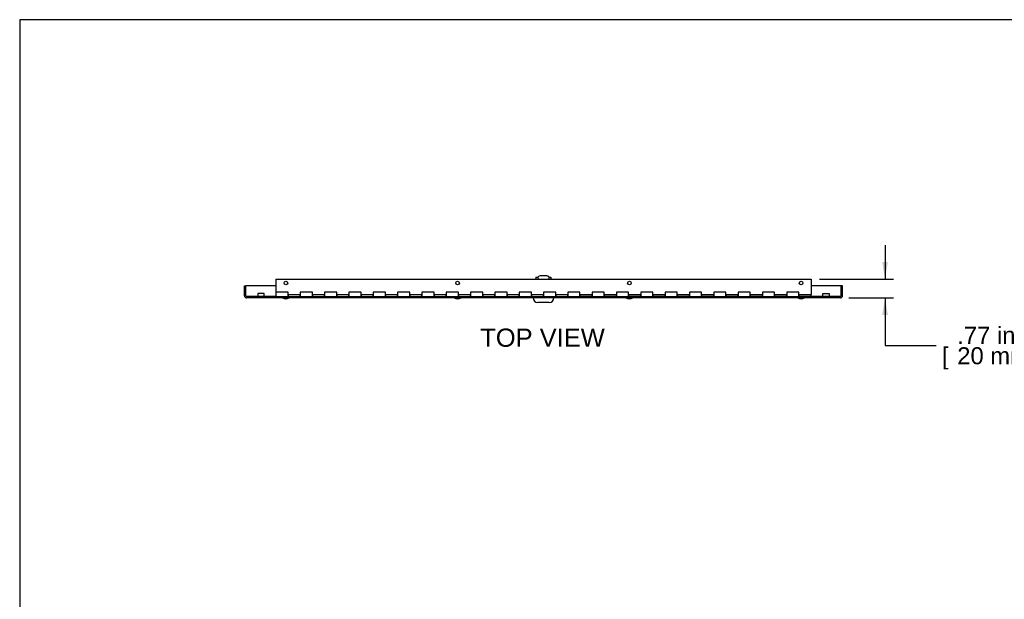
# Model space of a CAD drawing. Header units: inches. Extents: x 0 to 80.1, y 0 to 59.8.
# Tile 2 of 18: x 0 to 40.5, y 35.9 to 59.8. Entities that reach past the tile are written whole.
import ezdxf
from ezdxf.enums import TextEntityAlignment as Align

# ---------------------------------------------------------------- set-up
doc = ezdxf.new("R2010")
doc.units = ezdxf.units.IN
doc.header["$MEASUREMENT"] = 0
for name, color, linetype in [('COM57178-16', 7, 'Continuous'), ('COM57184A', 7, 'Continuous'), ('COM57184B', 7, 'Continuous'), ('Default', 7, 'Continuous'), ('LOC13061', 7, 'Continuous'), ('LOC13061CAM', 7, 'Continuous'), ('LOC13061SC', 7, 'Continuous'), ('RVT19022', 7, 'Continuous'), ('STR22104_4.50LG', 7, 'Continuous')]:
    doc.layers.add(name, color=color, linetype=linetype)
doc.styles.add('SEACAD_Arial', font='arial.ttf')
doc.dimstyles.new('WEB', dxfattribs={"dimtxt": 0.7, "dimasz": 0.7, "dimexe": 0.35, "dimexo": 0.35, "dimgap": 0.35, "dimtad": 0, "dimtih": 1, "dimtoh": 1, "dimzin": 4, "dimdsep": 46, "dimtxsty": 'SEACAD_Arial', "dimblk1": '_SE_FILLED', "dimblk2": '_SE_FILLED', "dimsah": 1, "dimcen": 0.35, "dimadec": 0, "dimazin": 0, "dimtfac": 1, "dimtofl": 0, "dimtmove": 0, "dimatfit": 3, "dimfxl": 1, "dimtolj": 1, "dimtzin": 4, "dimarcsym": 0})

# ---------------------------------------------------------------- blocks, each defined once
blk = doc.blocks.new('SE4')
at = {"layer": 'COM57178-16', "color": 7, "linetype": 'Continuous'}
for p, q in [((9.242, 48.846), (9.299, 48.846)), ((9.242, 48.432), (9.242, 48.846)), ((9.299, 48.432), (9.299, 48.846)), ((10.539, 48.846), (9.299, 48.846)), ((9.299, 48.432), (9.299, 48.846)), ((33.779, 48.846), (32.539, 48.846)), ((33.836, 48.846), (33.779, 48.846)), ((33.779, 48.432), (33.779, 48.846)), ((33.779, 48.432), (33.779, 48.846)), ((33.836, 48.432), (33.836, 48.846)), ((10.539, 48.403), (9.328, 48.403)), ((33.75, 48.346), (9.328, 48.346)), ((23.539, 48.403), (23.039, 48.403)), ((24.539, 48.403), (24.039, 48.403)), ((25.539, 48.403), (25.039, 48.403)), ((26.539, 48.403), (26.039, 48.403)), ((27.539, 48.403), (27.039, 48.403)), ((28.539, 48.403), (28.039, 48.403)), ((29.539, 48.403), (29.039, 48.403)), ((30.539, 48.403), (30.039, 48.403)), ((31.539, 48.403), (31.039, 48.403)), ((33.75, 48.403), (32.039, 48.403))]:
    blk.add_line(p, q, dxfattribs=at)
for centre, radius, start, end in [((9.328, 48.432), 0.086, 180, 270), ((9.328, 48.432), 0.029, 180, 270), ((33.75, 48.432), 0.029, 270, 0), ((33.75, 48.432), 0.086, 270, 0)]:
    blk.add_arc(centre, radius, start, end, dxfattribs=at)
for points in [[(9.328, 48.403), (9.325, 48.403), (9.323, 48.404), (9.318, 48.407), (9.316, 48.409), (9.311, 48.415), (9.308, 48.418), (9.304, 48.425), (9.301, 48.429), (9.299, 48.432)], [(33.779, 48.432), (33.776, 48.429), (33.774, 48.425), (33.769, 48.418), (33.767, 48.415), (33.762, 48.409), (33.759, 48.407), (33.755, 48.404), (33.752, 48.403), (33.75, 48.403)]]:
    blk.add_open_spline(points, degree=3, knots=[0, 0, 0, 0, 0.25, 0.25, 0.5, 0.5, 0.75, 0.75, 1, 1, 1, 1], dxfattribs=at)
for points in [[(9.301, 48.422), (9.3, 48.426), (9.3, 48.429), (9.299, 48.432)], [(33.779, 48.432), (33.778, 48.429), (33.777, 48.425), (33.776, 48.421)]]:
    blk.add_open_spline(points, degree=3, dxfattribs=at)
at = {"layer": 'COM57184A', "color": 7, "linetype": 'Continuous'}
for p, q in [((10.539, 48.577), (10.539, 48.403)), ((10.539, 48.403), (11.039, 48.403)), ((11.039, 48.403), (11.039, 48.565)), ((11.039, 48.403), (11.539, 48.403)), ((11.539, 48.565), (11.539, 48.403)), ((11.539, 48.403), (12.039, 48.403)), ((12.039, 48.403), (12.039, 48.565)), ((12.039, 48.403), (12.539, 48.403)), ((12.539, 48.565), (12.539, 48.403)), ((12.539, 48.403), (13.039, 48.403)), ((13.039, 48.403), (13.039, 48.565)), ((13.039, 48.403), (13.539, 48.403)), ((13.539, 48.565), (13.539, 48.403)), ((13.539, 48.403), (14.039, 48.403)), ((14.039, 48.403), (14.039, 48.565)), ((14.039, 48.403), (14.539, 48.403)), ((14.539, 48.565), (14.539, 48.403)), ((14.539, 48.403), (15.039, 48.403)), ((15.039, 48.403), (15.039, 48.565)), ((15.039, 48.403), (15.539, 48.403)), ((15.539, 48.565), (15.539, 48.403)), ((15.539, 48.403), (16.039, 48.403)), ((16.039, 48.403), (16.039, 48.565)), ((16.039, 48.403), (16.539, 48.403)), ((16.539, 48.565), (16.539, 48.403)), ((16.539, 48.403), (17.039, 48.403)), ((17.039, 48.403), (17.039, 48.565)), ((17.039, 48.403), (17.539, 48.403)), ((17.539, 48.565), (17.539, 48.403)), ((17.539, 48.403), (18.039, 48.403)), ((18.039, 48.403), (18.039, 48.565)), ((18.039, 48.403), (18.539, 48.403)), ((18.539, 48.565), (18.539, 48.403)), ((18.539, 48.403), (19.039, 48.403)), ((19.039, 48.403), (19.039, 48.565)), ((19.039, 48.403), (19.539, 48.403)), ((19.539, 48.565), (19.539, 48.403)), ((19.539, 48.403), (20.039, 48.403)), ((20.039, 48.403), (20.039, 48.565)), ((20.039, 48.403), (20.539, 48.403)), ((20.539, 48.565), (20.539, 48.403)), ((20.539, 48.403), (21.039, 48.403)), ((21.039, 48.403), (21.039, 48.565)), ((21.039, 48.403), (21.539, 48.403)), ((21.539, 48.577), (21.539, 48.403)), ((21.539, 48.403), (22.039, 48.403)), ((22.039, 48.403), (22.039, 48.565)), ((22.039, 48.403), (22.539, 48.403)), ((22.539, 48.565), (22.539, 48.403)), ((22.539, 48.403), (23.039, 48.403)), ((23.039, 48.403), (23.039, 48.565)), ((23.039, 48.403), (23.539, 48.403)), ((23.539, 48.565), (23.539, 48.403)), ((23.539, 48.403), (24.039, 48.403)), ((24.039, 48.403), (24.039, 48.565)), ((24.039, 48.403), (24.539, 48.403)), ((24.539, 48.565), (24.539, 48.403)), ((24.539, 48.403), (25.039, 48.403)), ((25.039, 48.403), (25.039, 48.565)), ((25.039, 48.403), (25.539, 48.403)), ((25.539, 48.565), (25.539, 48.403)), ((25.539, 48.403), (26.039, 48.403)), ((26.039, 48.403), (26.039, 48.565)), ((26.039, 48.403), (26.539, 48.403)), ((26.539, 48.565), (26.539, 48.403)), ((26.539, 48.403), (27.039, 48.403)), ((27.039, 48.403), (27.039, 48.565)), ((27.039, 48.403), (27.539, 48.403)), ((27.539, 48.565), (27.539, 48.403)), ((27.539, 48.403), (28.039, 48.403)), ((28.039, 48.403), (28.039, 48.565)), ((28.039, 48.403), (28.539, 48.403)), ((28.539, 48.565), (28.539, 48.403)), ((28.539, 48.403), (29.039, 48.403)), ((29.039, 48.403), (29.039, 48.565)), ((29.039, 48.403), (29.539, 48.403)), ((29.539, 48.565), (29.539, 48.403)), ((29.539, 48.403), (30.039, 48.403)), ((30.039, 48.403), (30.039, 48.565)), ((30.039, 48.403), (30.539, 48.403)), ((30.539, 48.565), (30.539, 48.403)), ((30.539, 48.403), (31.039, 48.403)), ((31.039, 48.403), (31.039, 48.565)), ((31.039, 48.403), (31.539, 48.403)), ((31.539, 48.565), (31.539, 48.403)), ((31.539, 48.403), (32.039, 48.403)), ((32.039, 48.403), (32.039, 48.565)), ((32.039, 48.403), (32.539, 48.403))]:
    blk.add_line(p, q, dxfattribs=at)
at = {"layer": 'COM57184B', "color": 7, "linetype": 'Continuous'}
for p, q in [((10.539, 49.115), (10.539, 48.577)), ((10.539, 49.115), (32.539, 49.115)), ((32.539, 49.115), (32.539, 48.487)), ((11.039, 48.577), (10.539, 48.577)), ((11.039, 48.487), (11.039, 48.577)), ((11.039, 48.487), (11.539, 48.487)), ((11.039, 48.487), (11.039, 48.403)), ((11.039, 48.403), (11.539, 48.403)), ((11.539, 48.577), (11.539, 48.487)), ((12.039, 48.577), (11.539, 48.577)), ((11.539, 48.403), (11.539, 48.487)), ((12.039, 48.487), (12.039, 48.577)), ((12.039, 48.487), (12.539, 48.487)), ((12.039, 48.487), (12.039, 48.403)), ((12.039, 48.403), (12.539, 48.403)), ((12.539, 48.577), (12.539, 48.487)), ((13.039, 48.577), (12.539, 48.577)), ((12.539, 48.403), (12.539, 48.487)), ((13.039, 48.487), (13.039, 48.577)), ((13.039, 48.487), (13.539, 48.487)), ((13.039, 48.487), (13.039, 48.403)), ((13.039, 48.403), (13.539, 48.403)), ((13.539, 48.577), (13.539, 48.487)), ((14.039, 48.577), (13.539, 48.577)), ((13.539, 48.403), (13.539, 48.487)), ((14.039, 48.487), (14.039, 48.577)), ((14.039, 48.487), (14.539, 48.487)), ((14.039, 48.487), (14.039, 48.403)), ((14.039, 48.403), (14.539, 48.403)), ((14.539, 48.577), (14.539, 48.487)), ((15.039, 48.577), (14.539, 48.577)), ((14.539, 48.403), (14.539, 48.487)), ((15.039, 48.487), (15.039, 48.577)), ((15.039, 48.487), (15.539, 48.487)), ((15.039, 48.487), (15.039, 48.403)), ((15.039, 48.403), (15.539, 48.403)), ((15.539, 48.577), (15.539, 48.487)), ((16.039, 48.577), (15.539, 48.577)), ((15.539, 48.403), (15.539, 48.487)), ((16.039, 48.487), (16.039, 48.577)), ((16.039, 48.487), (16.539, 48.487)), ((16.039, 48.487), (16.039, 48.403)), ((16.039, 48.403), (16.539, 48.403)), ((16.539, 48.577), (16.539, 48.487)), ((17.039, 48.577), (16.539, 48.577)), ((16.539, 48.403), (16.539, 48.487)), ((17.039, 48.487), (17.039, 48.577)), ((17.039, 48.487), (17.539, 48.487)), ((17.039, 48.487), (17.039, 48.403)), ((17.039, 48.403), (17.539, 48.403)), ((17.539, 48.577), (17.539, 48.487)), ((18.039, 48.577), (17.539, 48.577)), ((17.539, 48.403), (17.539, 48.487)), ((18.039, 48.487), (18.039, 48.577)), ((18.039, 48.487), (18.539, 48.487)), ((18.039, 48.487), (18.039, 48.403)), ((18.039, 48.403), (18.539, 48.403)), ((18.539, 48.577), (18.539, 48.487)), ((19.039, 48.577), (18.539, 48.577)), ((18.539, 48.403), (18.539, 48.487)), ((19.039, 48.487), (19.039, 48.577)), ((19.039, 48.487), (19.539, 48.487)), ((19.039, 48.487), (19.039, 48.403)), ((19.039, 48.403), (19.539, 48.403)), ((19.539, 48.577), (19.539, 48.487)), ((20.039, 48.577), (19.539, 48.577)), ((19.539, 48.403), (19.539, 48.487)), ((20.039, 48.487), (20.039, 48.577)), ((20.039, 48.487), (20.539, 48.487)), ((20.039, 48.487), (20.039, 48.403)), ((20.039, 48.403), (20.539, 48.403)), ((20.539, 48.577), (20.539, 48.487)), ((21.039, 48.577), (20.539, 48.577)), ((20.539, 48.403), (20.539, 48.487)), ((21.039, 48.487), (21.039, 48.577)), ((21.039, 48.487), (21.539, 48.487)), ((21.039, 48.487), (21.039, 48.403)), ((21.039, 48.403), (21.539, 48.403)), ((21.539, 48.577), (21.539, 48.487)), ((22.039, 48.577), (21.539, 48.577)), ((21.539, 48.403), (21.539, 48.487)), ((22.039, 48.487), (22.039, 48.577)), ((22.039, 48.487), (22.539, 48.487)), ((22.039, 48.487), (22.039, 48.403)), ((22.039, 48.403), (22.539, 48.403)), ((22.539, 48.577), (22.539, 48.487)), ((23.039, 48.577), (22.539, 48.577)), ((22.539, 48.403), (22.539, 48.487)), ((23.039, 48.487), (23.039, 48.577)), ((23.039, 48.487), (23.539, 48.487)), ((23.039, 48.487), (23.039, 48.403)), ((23.039, 48.403), (23.539, 48.403)), ((23.539, 48.577), (23.539, 48.487)), ((24.039, 48.577), (23.539, 48.577)), ((23.539, 48.403), (23.539, 48.487)), ((24.039, 48.487), (24.039, 48.577)), ((24.039, 48.487), (24.539, 48.487)), ((24.039, 48.487), (24.039, 48.403)), ((24.039, 48.403), (24.539, 48.403)), ((24.539, 48.577), (24.539, 48.487)), ((25.039, 48.577), (24.539, 48.577)), ((24.539, 48.403), (24.539, 48.487)), ((25.039, 48.487), (25.039, 48.577)), ((25.039, 48.487), (25.539, 48.487)), ((25.039, 48.487), (25.039, 48.403)), ((25.039, 48.403), (25.539, 48.403)), ((25.539, 48.577), (25.539, 48.487)), ((26.039, 48.577), (25.539, 48.577)), ((25.539, 48.403), (25.539, 48.487)), ((26.039, 48.487), (26.039, 48.577)), ((26.039, 48.487), (26.539, 48.487)), ((26.039, 48.487), (26.039, 48.403)), ((26.039, 48.403), (26.539, 48.403)), ((26.539, 48.577), (26.539, 48.487)), ((27.039, 48.577), (26.539, 48.577)), ((26.539, 48.403), (26.539, 48.487)), ((27.039, 48.487), (27.039, 48.577)), ((27.039, 48.487), (27.539, 48.487)), ((27.039, 48.487), (27.039, 48.403)), ((27.039, 48.403), (27.539, 48.403)), ((27.539, 48.577), (27.539, 48.487)), ((28.039, 48.577), (27.539, 48.577)), ((27.539, 48.403), (27.539, 48.487)), ((28.039, 48.487), (28.039, 48.577)), ((28.039, 48.487), (28.539, 48.487)), ((28.039, 48.487), (28.039, 48.403)), ((28.039, 48.403), (28.539, 48.403)), ((28.539, 48.577), (28.539, 48.487)), ((29.039, 48.577), (28.539, 48.577)), ((28.539, 48.403), (28.539, 48.487)), ((29.039, 48.487), (29.039, 48.577)), ((29.039, 48.487), (29.539, 48.487)), ((29.039, 48.487), (29.039, 48.403)), ((29.039, 48.403), (29.539, 48.403)), ((29.539, 48.577), (29.539, 48.487)), ((30.039, 48.577), (29.539, 48.577)), ((29.539, 48.403), (29.539, 48.487)), ((30.039, 48.487), (30.039, 48.577)), ((30.039, 48.487), (30.539, 48.487)), ((30.039, 48.487), (30.039, 48.403)), ((30.039, 48.403), (30.539, 48.403)), ((30.539, 48.577), (30.539, 48.487)), ((31.039, 48.577), (30.539, 48.577)), ((30.539, 48.403), (30.539, 48.487)), ((31.039, 48.487), (31.039, 48.577)), ((31.039, 48.487), (31.539, 48.487)), ((31.039, 48.487), (31.039, 48.403)), ((31.039, 48.403), (31.539, 48.403)), ((31.539, 48.577), (31.539, 48.487)), ((32.039, 48.577), (31.539, 48.577)), ((31.539, 48.403), (31.539, 48.487)), ((32.039, 48.487), (32.039, 48.577)), ((32.039, 48.487), (32.539, 48.487)), ((32.039, 48.487), (32.039, 48.403)), ((32.039, 48.403), (32.539, 48.403)), ((32.539, 48.403), (32.539, 48.487))]:
    blk.add_line(p, q, dxfattribs=at)
for centre in [(10.945, 48.955), (18.007, 48.955), (25.07, 48.955), (32.132, 48.955)]:
    blk.add_circle(centre, 0.075, dxfattribs=at)
at = {"layer": 'LOC13061', "color": 7, "linetype": 'Continuous'}
blk.add_line((21.776, 48.158), (21.302, 48.158), dxfattribs=at)
for centre, start, end in [((21.302, 48.346), 180, 270), ((21.776, 48.346), 270, 0)]:
    blk.add_arc(centre, 0.188, start, end, dxfattribs=at)
at = {"layer": 'LOC13061CAM', "color": 7, "linetype": 'Continuous'}
for p, q in [((21.223, 49.201), (21.223, 49.115)), ((21.223, 49.201), (21.32, 49.201)), ((21.758, 49.201), (21.843, 49.201)), ((21.843, 49.201), (21.843, 49.115))]:
    blk.add_line(p, q, dxfattribs=at)
at = {"layer": 'LOC13061SC', "color": 7, "linetype": 'Continuous'}
for p, q in [((21.311, 49.178), (21.311, 49.183)), ((21.312, 49.178), (21.311, 49.178)), ((21.412, 49.258), (21.666, 49.258)), ((21.768, 49.178), (21.765, 49.178))]:
    blk.add_line(p, q, dxfattribs=at)
for centre, radius, start, end in [((21.408, 49.158), 0.1, 166.1033, 174.2608), ((21.368, 49.162), 0.06, 174.2608, 231.5668), ((21.71, 49.162), 0.06, 308.4332, 5.7392), ((21.67, 49.158), 0.1, 5.7392, 11.537)]:
    blk.add_arc(centre, radius, start, end, dxfattribs=at)
for points, knots in [([(21.312, 49.178), (21.317, 49.201), (21.33, 49.222), (21.366, 49.251), (21.389, 49.258), (21.412, 49.258)], [0, 0, 0, 0, 0.5, 0.5, 1, 1, 1, 1]), ([(21.666, 49.258), (21.677, 49.258), (21.689, 49.257), (21.71, 49.249), (21.721, 49.243), (21.739, 49.229), (21.747, 49.22), (21.759, 49.201), (21.763, 49.19), (21.765, 49.178)], [0, 0, 0, 0, 0.25, 0.25, 0.5, 0.5, 0.75, 0.75, 1, 1, 1, 1])]:
    blk.add_open_spline(points, degree=3, knots=knots, dxfattribs=at)
at = {"layer": 'RVT19022', "color": 7, "linetype": 'Continuous'}
for centre in [(10.945, 48.571), (18.007, 48.571), (25.07, 48.571), (32.132, 48.571)]:
    blk.add_arc(centre, 0.265, 238.1092, 301.8908, dxfattribs=at)
at = {"layer": 'STR22104_4.50LG', "color": 7, "linetype": 'Continuous'}
for p, q in [((10.049, 48.528), (9.799, 48.528)), ((9.799, 48.528), (9.799, 48.403)), ((10.049, 48.403), (10.049, 48.528)), ((33.029, 48.528), (33.279, 48.528)), ((33.029, 48.403), (33.029, 48.528)), ((33.279, 48.528), (33.279, 48.403))]:
    blk.add_line(p, q, dxfattribs=at)
blk = doc.blocks.new('DMBLK25')
at = {"layer": 'Default', "linetype": 'Continuous', "transparency": 16777216}
for points in [[(35.7, 49.815), (35.467, 49.815), (35.583, 49.115)], [(35.7, 47.646), (35.583, 48.346), (35.467, 47.646)]]:
    blk.add_hatch(color=7, dxfattribs=at).paths.add_polyline_path(points)
at = {"layer": 'Default', "color": 7, "linetype": 'Continuous', "transparency": 16777216}
for p, q in [((35.583, 50.515), (35.583, 49.115)), ((32.889, 49.115), (35.933, 49.115)), ((34.1, 48.346), (35.933, 48.346)), ((35.583, 48.346), (35.583, 46.384)), ((35.583, 46.384), (37.683, 46.384))]:
    blk.add_line(p, q, dxfattribs=at)
at = {"layer": 'Default', "color": 7, "linetype": 'Continuous', "transparency": 16777216, "style": 'SEACAD_Arial'}
for s, p in [('.77 in', (38.552, 47.154)), ('[', (37.928, 46.314)), ('20 mm', (38.552, 46.314)), (']', (41.946, 46.314))]:
    blk.add_text(s, height=0.7, dxfattribs=at).set_placement(p, align=Align.TOP_LEFT)
blk = doc.blocks.new('_SE_FILLED')
at = {"color": 0}
blk.add_line((0, 0), (-1, 0), dxfattribs=at)
blk.add_solid([(0, 0), (-1, -0.1665), (-1, 0.1665), (0, 0)], dxfattribs=at)

msp = doc.modelspace()

# ---------------------------------------------------------------- linework, layer by layer
at = {"layer": 'Default', "color": 7, "linetype": 'Continuous'}
for p, q in [((80, 59.783), (0, 59.783)), ((0, 59.783), (0, 0))]:
    msp.add_line(p, q, dxfattribs=at)

# ---------------------------------------------------------------- block references
at = {"layer": 'Default'}
msp.add_blockref('SE4', (0, 0), dxfattribs=at)

# ---------------------------------------------------------------- texts
at = {"layer": 'Default', "color": 7, "linetype": 'Continuous', "style": 'SEACAD_Arial'}
msp.add_text('TOP VIEW', height=0.75, dxfattribs=at).set_placement((18.938, 47.083), align=Align.TOP_LEFT)

# ---------------------------------------------------------------- dimensions: what is measured, and where the dimension line sits
at = {"layer": 'Default', "color": 7, "linetype": 'Continuous'}
dim = msp.add_linear_dim(base=(35.583, 48.346), p1=(32.539, 49.115), p2=(33.75, 48.346), angle=90, text='\\A1;<>', dimstyle='WEB', override={"dimpost": '\\X'}, dxfattribs=at)
dim.commit()
dim.dimension.update_dxf_attribs({"geometry": 'DMBLK25', "text_midpoint": (37.683, 46.384), "dimtype": 160})

doc.saveas('drawing.dxf')
